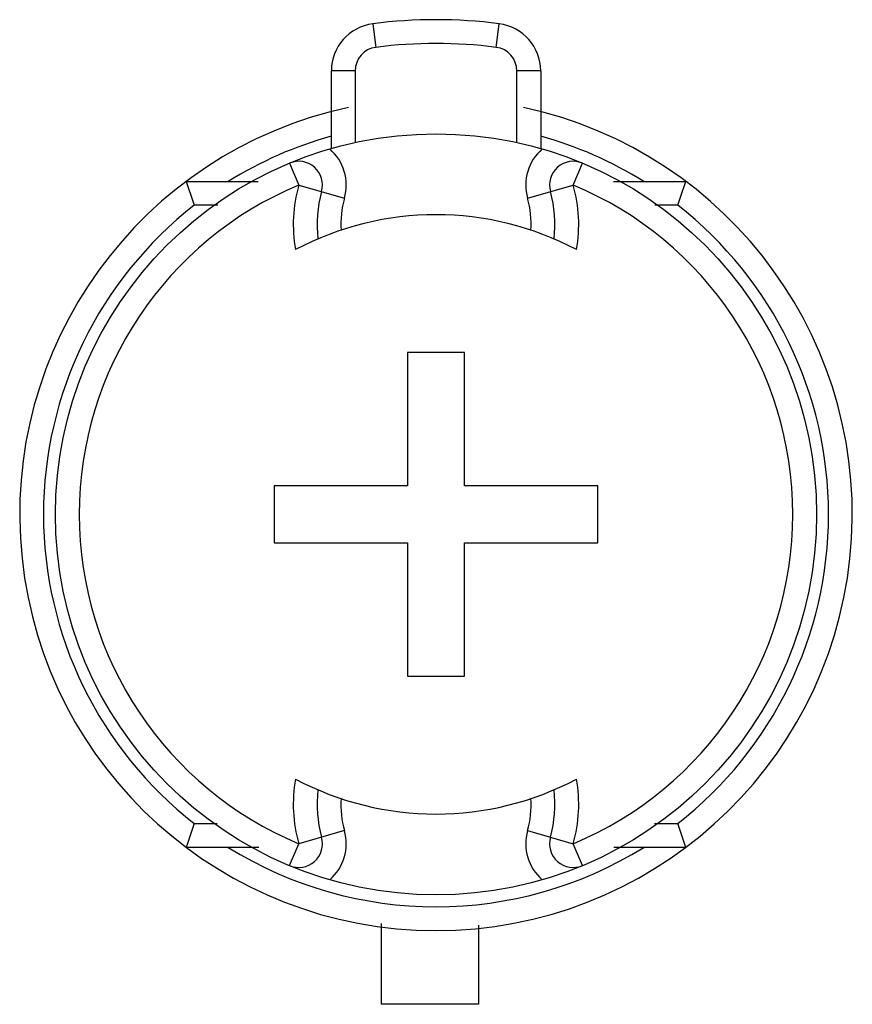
# Model space of a CAD drawing. Header units: millimetres. Extents: x 2.4 to 19.9, y 5.2 to 25.9.
import ezdxf

# ---------------------------------------------------------------- set-up
doc = ezdxf.new("R2010")
doc.units = ezdxf.units.MM
doc.header["$LTSCALE"] = 2.030469
doc.layers.get('0').update_dxf_attribs({"linetype": 'CONTINUOUS'})

msp = doc.modelspace()

# ---------------------------------------------------------------- linework, layer by layer
at = {"color": 7}
for p, q in [((9.837, 25.787), (9.901, 25.291)), ((12.429, 25.291), (12.493, 25.787)), ((8.965, 23.164), (8.965, 24.795)), ((9.465, 24.795), (8.965, 24.795)), ((9.465, 24.795), (9.465, 23.289)), ((12.865, 23.289), (12.865, 24.795)), ((13.365, 24.795), (12.865, 24.795)), ((13.365, 24.795), (13.365, 23.164)), ((8.088, 22.857), (8.28, 22.395)), ((14.05, 22.395), (14.242, 22.857)), ((5.915, 22.472), (7.428, 22.472)), ((8.28, 22.395), (9.242, 22.121)), ((13.088, 22.121), (14.05, 22.395)), ((14.894, 22.472), (16.415, 22.472)), ((6.576, 21.972), (6.084, 21.972)), ((16.245, 21.972), (15.764, 21.972)), ((10.565, 18.872), (10.565, 16.072)), ((11.765, 18.872), (10.565, 18.872)), ((11.765, 16.072), (11.765, 18.872)), ((7.765, 16.072), (7.765, 14.872)), ((10.565, 16.072), (7.765, 16.072)), ((14.565, 16.072), (11.765, 16.072)), ((14.565, 14.872), (14.565, 16.072)), ((7.765, 14.872), (10.565, 14.872)), ((10.565, 14.872), (10.565, 12.072)), ((11.765, 14.872), (14.565, 14.872)), ((11.765, 12.072), (11.765, 14.872)), ((10.565, 12.072), (11.765, 12.072)), ((6.084, 8.972), (6.566, 8.972)), ((15.754, 8.972), (16.245, 8.972)), ((9.242, 8.824), (8.28, 8.549)), ((13.088, 8.824), (14.05, 8.549)), ((8.088, 8.088), (8.28, 8.549)), ((14.242, 8.088), (14.05, 8.549)), ((7.438, 8.472), (5.915, 8.472)), ((16.415, 8.472), (14.901, 8.472)), ((10.015, 6.871), (10.015, 5.172)), ((12.065, 5.172), (12.065, 6.839)), ((12.065, 5.172), (10.015, 5.172))]:
    msp.add_line(p, q, dxfattribs=at)
msp.add_circle((11.165, 15.472), 8, dxfattribs=at)
for centre, radius, start, end in [((9.965, 24.795), 1, 97.3344, 180), ((11.165, 15.472), 10.4, 82.6656, 97.3344), ((12.365, 24.795), 1, 0, 82.6656), ((9.965, 24.795), 0.5, 97.3344, 180), ((11.165, 15.472), 9.9, 82.6656, 97.3344), ((12.365, 24.795), 0.5, 0, 82.6656), ((11.165, 15.472), 8.75, 102.1289, 77.8521), ((11.165, 15.472), 8.25, 105.4793, 121.9527), ((11.165, 15.472), 8.25, 58.0473, 74.5193), ((8.28, 22.395), 1, 344.0785, 49.3661), ((14.05, 22.395), 1, 130.6339, 195.9213), ((8.28, 22.395), 0.5, 344.0787, 112.6224), ((14.05, 22.395), 0.5, 67.3776, 195.9213), ((11.165, 15.472), 7.5, 112.6224, 247.3776), ((56.931, 39.478), 53.776, 198.4351, 198.9976), ((11.165, 21.572), 3, 164.0787, 190.2616), ((11.165, 15.472), 7.5, 292.6224, 67.3776), ((11.165, 21.572), 3, 349.7384, 15.9213), ((-33.846, 39.222), 52.978, 340.9982, 341.5691), ((11.165, 21.572), 2.5, 164.0787, 187.1003), ((11.165, 21.572), 2.5, 352.8997, 15.9213), ((11.165, 15.472), 8.25, 128.0123, 231.9877), ((11.165, 21.572), 2, 164.0788, 183.5716), ((11.165, 21.572), 2, 356.4284, 15.9213), ((11.165, 15.472), 8.25, 308.0123, 51.9877), ((11.165, 15.472), 6.3, 62.0582, 117.9418), ((11.165, 9.372), 3, 169.7384, 195.9213), ((11.165, 15.472), 6.3, 242.0582, 297.9418), ((11.165, 9.372), 3, 344.0787, 10.2616), ((11.165, 9.372), 2.5, 172.8997, 195.9213), ((11.165, 9.372), 2.5, 344.0787, 7.1003), ((11.165, 9.372), 2, 176.4284, 195.9213), ((11.165, 9.372), 2, 344.0787, 3.5716), ((56.176, -8.277), 52.978, 160.9982, 161.5691), ((-34.602, -8.534), 53.776, 18.4351, 18.9976), ((8.28, 8.549), 1, 310.6339, 15.9213), ((14.05, 8.549), 1, 164.0787, 229.3661), ((8.28, 8.549), 0.5, 247.3776, 15.9213), ((14.05, 8.549), 0.5, 164.0787, 292.6224), ((11.165, 15.472), 8.25, 238.0473, 301.9527)]:
    msp.add_arc(centre, radius, start, end, dxfattribs=at)

doc.saveas('drawing.dxf')
